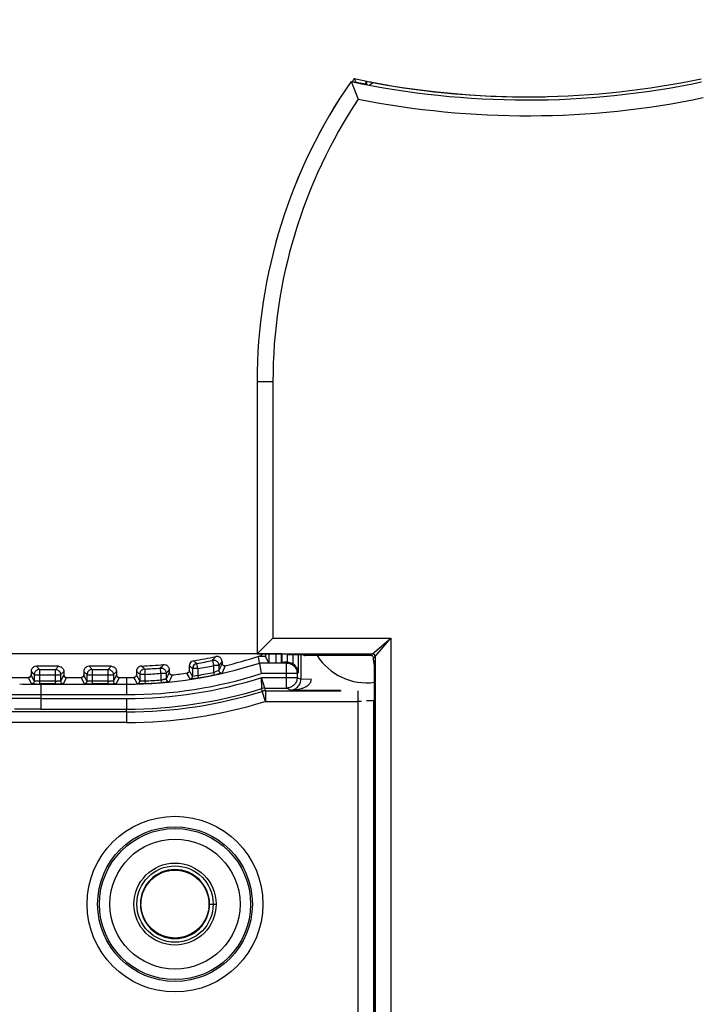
# Model space of a CAD drawing. Header units: inches. Extents: x 0 to 22, y 0 to 17.
# Tile 37 of 47: x 9 to 10.3, y 11.1 to 13. Entities that reach past the tile are written whole.
import ezdxf

# ---------------------------------------------------------------- set-up
doc = ezdxf.new("R2010")
doc.units = ezdxf.units.IN
doc.header["$LTSCALE"] = 1.21
doc.header["$MEASUREMENT"] = 0
doc.layers.get('0').update_dxf_attribs({"linetype": 'CONTINUOUS'})
doc.layers.add('DIMENSIONS', color=7, linetype='CONTINUOUS')
doc.styles.get("Standard").update_dxf_attribs({"font": 'txt', "width": 0.8})
doc.dimstyles.new('DIMSTYLE_3', dxfattribs={"dimtxt": 0.125, "dimasz": 0.18, "dimexe": 0.125, "dimexo": 0.0625, "dimgap": 0.0625, "dimtad": 0, "dimtih": 1, "dimtoh": 1, "dimzin": 4, "dimdsep": 46, "dimtxsty": 'STANDARD', "dimblk": '_FILLED', "dimblk1": '_FILLED', "dimblk2": '_FILLED', "dimcen": 0.09, "dimadec": 0, "dimazin": 0, "dimtp": 0.001, "dimtm": 0.001, "dimtfac": 1, "dimtofl": 0, "dimtmove": 0, "dimatfit": 3, "dimldrblk": '_FILLED', "dimfxl": 1, "dimtolj": 1, "dimtzin": 4, "dimarcsym": 0})

# ---------------------------------------------------------------- blocks, each defined once
blk = doc.blocks.new('_FILLED')
at = {"color": 0, "linetype": 'BYBLOCK'}
blk.add_solid([(0, 0), (-1, 0.174), (-1, -0.174)], dxfattribs=at)
blk = doc.blocks.new('*D15')
at = {"layer": 'DIMENSIONS', "color": 2, "linetype": 'CONTINUOUS'}
for p, q in [((8.3939, 9.8258), (8.3939, 13.7543)), ((13.9306, 12.0333), (13.9306, 13.7543)), ((8.3939, 13.6293), (10.3872, 13.6293)), ((13.9306, 13.6293), (11.9372, 13.6293))]:
    blk.add_line(p, q, dxfattribs=at)
at = {"layer": 'DIMENSIONS', "color": 2, "linetype": 'CONTINUOUS', "xscale": 0.18, "yscale": 0.18, "zscale": 0.18, "rotation": 180}
blk.add_blockref('_FILLED', (8.3939, 13.6293), dxfattribs=at)
at = {"layer": 'DIMENSIONS', "color": 2, "linetype": 'CONTINUOUS', "xscale": 0.18, "yscale": 0.18, "zscale": 0.18}
blk.add_blockref('_FILLED', (13.9306, 13.6293), dxfattribs=at)
at = {"layer": 'DIMENSIONS', "color": 2, "linetype": 'CONTINUOUS', "insert": (11.1622, 13.6918), "char_height": 0.125, "width": 1.425, "attachment_point": 2, "line_spacing_factor": 0.9}
blk.add_mtext('(5.54{\\Ftxt.shx;\\W1.000000;\\H0.125000; }[140.6])', dxfattribs=at)
blk = doc.blocks.new('*D19')
at = {"layer": 'DIMENSIONS', "color": 2, "linetype": 'CONTINUOUS'}
for p, q in [((9.5372, 11.7878), (7.5189, 11.7878)), ((7.6439, 11.7878), (7.6439, 9.8883)), ((7.6439, 7.7389), (7.6439, 9.6383)), ((9.5372, 7.7389), (7.5189, 7.7389))]:
    blk.add_line(p, q, dxfattribs=at)
at = {"layer": 'DIMENSIONS', "color": 2, "linetype": 'CONTINUOUS', "xscale": 0.18, "yscale": 0.18, "zscale": 0.18}
for p, rotation in [((7.6439, 11.7878), 90), ((7.6439, 7.7389), 270)]:
    blk.add_blockref('_FILLED', p, dxfattribs=dict(at, rotation=rotation))
at = {"layer": 'DIMENSIONS', "color": 2, "linetype": 'CONTINUOUS', "insert": (7.6439, 9.8258), "char_height": 0.125, "width": 1.225, "attachment_point": 2, "line_spacing_factor": 0.9}
blk.add_mtext('4.05{\\Ftxt.shx;\\W1.000000;\\H0.125000; }[102.8]', dxfattribs=at)

msp = doc.modelspace()

# ---------------------------------------------------------------- linework, layer by layer
at = {"color": 7, "linetype": 'CONTINUOUS'}
for p, q in [((9.6683, 12.8741), (9.6683, 12.874)), ((9.6683, 12.874), (9.6819, 12.8405)), ((9.6754, 12.8769), (9.6744, 12.8793)), ((9.6754, 12.8768), (9.6754, 12.8769)), ((9.6856, 12.871), (9.6956, 12.8692)), ((9.6956, 12.8692), (9.6966, 12.8711)), ((9.6966, 12.8711), (9.6984, 12.8745)), ((9.6984, 12.868), (9.6984, 12.8745)), ((9.6984, 12.8745), (9.7035, 12.8733)), ((9.7094, 12.8712), (9.7045, 12.8672)), ((9.7084, 12.8705), (9.7084, 12.8724)), ((9.71, 12.8717), (9.7094, 12.8712)), ((9.7045, 12.8672), (9.7042, 12.8669)), ((9.4903, 12.3043), (9.4903, 11.7878)), ((9.5203, 12.3043), (9.4903, 12.3043)), ((9.5203, 12.3043), (9.5203, 11.8178)), ((9.4903, 11.7878), (9.5203, 11.8178)), ((9.5203, 11.8178), (9.744, 11.8178)), ((9.709, 11.7878), (9.744, 11.8178)), ((9.714, 11.7828), (9.744, 11.8178)), ((9.744, 11.8178), (9.744, 7.7089)), ((9.4903, 11.7878), (9.709, 11.7878)), ((9.499, 11.7855), (9.499, 11.7876)), ((9.5064, 11.7876), (9.5064, 11.7833)), ((9.5126, 11.7876), (9.5126, 11.771)), ((9.5267, 11.771), (9.5267, 11.7876)), ((9.5367, 11.7712), (9.5367, 11.7876)), ((9.5374, 11.7876), (9.5374, 11.7719)), ((9.5474, 11.7876), (9.5474, 11.7721)), ((9.5574, 11.7866), (9.5796, 11.7866)), ((9.5578, 11.7866), (9.5578, 11.7693)), ((9.5678, 11.7866), (9.5678, 11.7522)), ((9.5778, 11.7863), (9.5775, 11.7866)), ((9.5813, 11.7849), (9.5796, 11.7866)), ((9.7061, 11.7849), (9.709, 11.7878)), ((9.3777, 11.76), (9.376, 11.7698)), ((9.4058, 11.7755), (9.4078, 11.7658)), ((9.4198, 11.7682), (9.4178, 11.7658)), ((9.4238, 11.7702), (9.4219, 11.7657)), ((9.4238, 11.7732), (9.4238, 11.7702)), ((9.4246, 11.7676), (9.4238, 11.7702)), ((9.4916, 11.783), (9.4926, 11.7833)), ((9.4946, 11.7706), (9.4926, 11.7833)), ((9.5064, 11.7833), (9.4926, 11.7833)), ((9.5463, 11.7706), (9.4946, 11.7706)), ((9.4946, 11.7706), (9.4977, 11.7506)), ((9.5126, 11.771), (9.5064, 11.7833)), ((9.5126, 11.771), (9.5267, 11.771)), ((9.5374, 11.7719), (9.5367, 11.7712)), ((9.5424, 11.772), (9.5374, 11.7719)), ((9.5463, 11.7706), (9.5477, 11.772)), ((9.5463, 11.7232), (9.5463, 11.7706)), ((9.5463, 11.7706), (9.55, 11.7703)), ((9.5731, 11.7864), (9.5731, 11.7397)), ((9.5777, 11.7864), (9.5778, 11.7863)), ((9.5777, 11.7864), (9.5791, 11.7854)), ((9.5778, 11.7863), (9.5789, 11.7855)), ((9.5791, 11.7854), (9.5813, 11.7849)), ((9.5813, 11.7849), (9.5813, 11.7849)), ((9.7061, 11.7849), (9.5813, 11.7849)), ((9.7111, 11.7799), (9.714, 11.7828)), ((9.7111, 11.7752), (9.7111, 11.7799)), ((9.7111, 11.7752), (9.7125, 11.7738)), ((9.7125, 11.7738), (9.7125, 7.7529)), ((9.7125, 11.7738), (9.7125, 11.7732)), ((9.714, 11.7828), (9.714, 7.7439)), ((9.0617, 11.7544), (9.0617, 11.7482)), ((9.0617, 11.7544), (9.0666, 11.7495)), ((9.0717, 11.7644), (9.0777, 11.7584)), ((9.1138, 11.7644), (9.0717, 11.7644)), ((9.0777, 11.7584), (9.0777, 11.7309)), ((9.0777, 11.7584), (9.1078, 11.7584)), ((9.1078, 11.7584), (9.1138, 11.7644)), ((9.1078, 11.7309), (9.1078, 11.7584)), ((9.1188, 11.7494), (9.1238, 11.7544)), ((9.1238, 11.7544), (9.1238, 11.7482)), ((9.1617, 11.7544), (9.1617, 11.7482)), ((9.1617, 11.7544), (9.1666, 11.7495)), ((9.1717, 11.7644), (9.1777, 11.7584)), ((9.2138, 11.7644), (9.1717, 11.7644)), ((9.1777, 11.7584), (9.1777, 11.7309)), ((9.1777, 11.7584), (9.2078, 11.7584)), ((9.2078, 11.7584), (9.2138, 11.7644)), ((9.2078, 11.7309), (9.2078, 11.7584)), ((9.2188, 11.7494), (9.2238, 11.7544)), ((9.2238, 11.7544), (9.2238, 11.7482)), ((9.2617, 11.755), (9.2617, 11.7483)), ((9.2657, 11.7511), (9.2668, 11.7501)), ((9.2677, 11.7492), (9.2677, 11.7364)), ((9.2677, 11.7492), (9.2777, 11.7492)), ((9.2772, 11.7592), (9.2777, 11.7492)), ((9.2777, 11.7492), (9.2777, 11.7367)), ((9.3078, 11.7511), (9.307, 11.7611)), ((9.3078, 11.7511), (9.3078, 11.7385)), ((9.3078, 11.7511), (9.3178, 11.7511)), ((9.3178, 11.7511), (9.3178, 11.7401)), ((9.3238, 11.7528), (9.3212, 11.7471)), ((9.3218, 11.7555), (9.3238, 11.7576)), ((9.3238, 11.7576), (9.3238, 11.7528)), ((9.3245, 11.7503), (9.3238, 11.7528)), ((9.3574, 11.7514), (9.3582, 11.7516)), ((9.3579, 11.7504), (9.3574, 11.7514)), ((9.3614, 11.7439), (9.3579, 11.7504)), ((9.3607, 11.7534), (9.3595, 11.7522)), ((9.3617, 11.7564), (9.3613, 11.7545)), ((9.3617, 11.765), (9.3617, 11.7564)), ((9.3637, 11.7633), (9.3617, 11.765)), ((9.3629, 11.7541), (9.3617, 11.7564)), ((9.3633, 11.7533), (9.3629, 11.7541)), ((9.3637, 11.7526), (9.3633, 11.7533)), ((9.3657, 11.7616), (9.3637, 11.7633)), ((9.3637, 11.7525), (9.3637, 11.7526)), ((9.3657, 11.7489), (9.3637, 11.7525)), ((9.3677, 11.76), (9.3657, 11.7616)), ((9.3677, 11.76), (9.3677, 11.7451)), ((9.3777, 11.76), (9.3677, 11.76)), ((9.3777, 11.76), (9.3777, 11.7472)), ((9.4078, 11.7658), (9.4078, 11.753)), ((9.4178, 11.7658), (9.4078, 11.7658)), ((9.4078, 11.753), (9.4089, 11.7481)), ((9.4178, 11.7565), (9.4106, 11.7538)), ((9.4237, 11.7515), (9.413, 11.7489)), ((9.4178, 11.7658), (9.4178, 11.7565)), ((9.4194, 11.76), (9.4178, 11.7565)), ((9.4199, 11.7611), (9.4194, 11.76)), ((9.4208, 11.7633), (9.4199, 11.7611)), ((9.4219, 11.7657), (9.4208, 11.7633)), ((9.424, 11.7516), (9.4237, 11.7515)), ((9.4248, 11.7534), (9.424, 11.7516)), ((9.426, 11.7562), (9.4248, 11.7534)), ((9.428, 11.7608), (9.426, 11.7562)), ((9.43, 11.7654), (9.428, 11.7608)), ((9.4296, 11.7653), (9.43, 11.7654)), ((9.5663, 11.7506), (9.4977, 11.7506)), ((9.5678, 11.7522), (9.5663, 11.7506)), ((9.5663, 11.751), (9.5663, 11.7506)), ((9.5663, 11.7506), (9.5663, 11.7432)), ((9.0025, 11.7433), (9.0574, 11.7433)), ((9.0567, 11.7432), (9.0575, 11.7433)), ((9.0627, 11.7312), (9.0567, 11.7432)), ((9.0575, 11.7433), (9.0574, 11.7432)), ((9.0608, 11.7453), (9.0596, 11.7441)), ((9.0615, 11.747), (9.0608, 11.7453)), ((9.0617, 11.7482), (9.0615, 11.747)), ((9.0617, 11.7482), (9.0617, 11.7482)), ((9.0677, 11.7362), (9.0617, 11.7482)), ((9.0633, 11.7311), (9.0627, 11.7312)), ((9.0679, 11.731), (9.0633, 11.7311)), ((9.0677, 11.7484), (9.0677, 11.7362)), ((9.0677, 11.7484), (9.1178, 11.7484)), ((9.0681, 11.7361), (9.0677, 11.7362)), ((9.0777, 11.7359), (9.0681, 11.7361)), ((9.0751, 11.7306), (9.08, 11.7306)), ((9.1078, 11.7359), (9.0777, 11.7359)), ((9.1078, 11.7309), (9.0777, 11.7309)), ((9.08, 11.7306), (9.08, 11.6832)), ((9.08, 11.7306), (9.1078, 11.7306)), ((9.1078, 11.7306), (9.1176, 11.7306)), ((9.1178, 11.7362), (9.1106, 11.7359)), ((9.1228, 11.7312), (9.1176, 11.731)), ((9.1176, 11.7306), (9.1679, 11.7306)), ((9.1178, 11.7484), (9.1178, 11.7362)), ((9.1238, 11.7482), (9.1178, 11.7362)), ((9.1288, 11.7432), (9.1228, 11.7312)), ((9.1238, 11.7482), (9.1238, 11.7482)), ((9.1245, 11.7457), (9.1238, 11.7482)), ((9.1281, 11.7433), (9.1574, 11.7433)), ((9.1281, 11.7432), (9.1281, 11.7432)), ((9.1284, 11.7432), (9.1288, 11.7432)), ((9.1567, 11.7432), (9.1575, 11.7433)), ((9.1627, 11.7312), (9.1567, 11.7432)), ((9.1575, 11.7433), (9.1574, 11.7432)), ((9.1608, 11.7453), (9.1596, 11.7441)), ((9.1615, 11.747), (9.1608, 11.7453)), ((9.1617, 11.7482), (9.1615, 11.747)), ((9.1617, 11.7482), (9.1617, 11.7482)), ((9.1677, 11.7362), (9.1617, 11.7482)), ((9.1633, 11.7311), (9.1627, 11.7312)), ((9.1679, 11.731), (9.1633, 11.7311)), ((9.1677, 11.7484), (9.1677, 11.7362)), ((9.1677, 11.7484), (9.2178, 11.7484)), ((9.1681, 11.7361), (9.1677, 11.7362)), ((9.1679, 11.7306), (9.1777, 11.7306)), ((9.1777, 11.7359), (9.1681, 11.7361)), ((9.2078, 11.7359), (9.1777, 11.7359)), ((9.2078, 11.7309), (9.1777, 11.7309)), ((9.1777, 11.7306), (9.2078, 11.7306)), ((9.2078, 11.7306), (9.2176, 11.7306)), ((9.2178, 11.7362), (9.2106, 11.7359)), ((9.2228, 11.7312), (9.2176, 11.731)), ((9.2176, 11.7306), (9.2428, 11.7306)), ((9.2178, 11.7484), (9.2178, 11.7362)), ((9.2238, 11.7482), (9.2178, 11.7362)), ((9.2288, 11.7432), (9.2228, 11.7312)), ((9.2238, 11.7482), (9.2238, 11.7482)), ((9.2245, 11.7457), (9.2238, 11.7482)), ((9.2281, 11.7433), (9.2428, 11.7433)), ((9.2281, 11.7432), (9.2281, 11.7432)), ((9.2284, 11.7432), (9.2288, 11.7432)), ((9.2428, 11.7433), (9.2428, 11.7306)), ((9.2428, 11.7306), (9.2428, 11.7106)), ((9.2568, 11.7433), (9.2576, 11.7434)), ((9.2574, 11.742), (9.2568, 11.7433)), ((9.2588, 11.7393), (9.2574, 11.7419)), ((9.2577, 11.7434), (9.2575, 11.7434)), ((9.2608, 11.7354), (9.2588, 11.7393)), ((9.2628, 11.7314), (9.2608, 11.7354)), ((9.2617, 11.7483), (9.2617, 11.7483)), ((9.2628, 11.746), (9.2617, 11.7483)), ((9.2633, 11.745), (9.2628, 11.746)), ((9.2634, 11.7313), (9.2628, 11.7314)), ((9.2677, 11.7364), (9.2634, 11.7449)), ((9.2779, 11.7317), (9.2634, 11.7313)), ((9.2777, 11.7367), (9.2779, 11.7317)), ((9.3078, 11.7385), (9.3082, 11.7335)), ((9.323, 11.7351), (9.3124, 11.7339)), ((9.3196, 11.7439), (9.3178, 11.7401)), ((9.3199, 11.7444), (9.3196, 11.7439)), ((9.3212, 11.7471), (9.3199, 11.7444)), ((9.3233, 11.7352), (9.323, 11.7351)), ((9.3243, 11.7371), (9.3233, 11.7352)), ((9.3254, 11.7394), (9.3243, 11.7371)), ((9.3274, 11.7436), (9.3254, 11.7394)), ((9.3294, 11.7479), (9.3274, 11.7436)), ((9.3289, 11.7479), (9.3294, 11.7479)), ((9.3634, 11.7402), (9.3614, 11.7439)), ((9.3635, 11.7402), (9.3634, 11.7402)), ((9.364, 11.7402), (9.3635, 11.7402)), ((9.3707, 11.7411), (9.364, 11.7402)), ((9.3677, 11.7451), (9.3657, 11.7489)), ((9.3681, 11.7451), (9.3677, 11.7451)), ((9.3777, 11.7472), (9.3681, 11.7451)), ((9.3777, 11.7472), (9.3785, 11.7423)), ((9.3785, 11.7423), (9.3778, 11.7422)), ((9.4989, 11.7432), (9.5663, 11.7432)), ((9.4991, 11.7223), (9.4989, 11.7432)), ((9.5051, 11.7232), (9.4989, 11.7432)), ((9.5663, 11.7432), (9.5731, 11.7397)), ((9.5931, 11.7394), (9.5731, 11.7397)), ((9.4999, 11.717), (9.4991, 11.7223)), ((9.5059, 11.6979), (9.4999, 11.717)), ((9.5051, 11.7232), (9.5463, 11.7232)), ((9.5054, 11.7214), (9.5051, 11.7232)), ((9.5059, 11.7179), (9.5054, 11.7214)), ((9.5058, 11.7179), (9.6496, 11.7179)), ((9.5059, 11.7179), (9.5059, 11.6979)), ((9.5538, 11.7194), (9.5463, 11.7232)), ((9.5538, 11.7194), (9.6481, 11.7194)), ((9.6816, 7.8088), (9.6816, 11.7179)), ((9.0257, 11.7109), (9.08, 11.7106)), ((9.08, 11.7106), (9.2428, 11.7106)), ((9.08, 11.7032), (9.2428, 11.7032)), ((9.2428, 11.7032), (9.2428, 11.6832)), ((9.5056, 11.6979), (9.6816, 11.6979)), ((9.7116, 7.8278), (9.7116, 11.6989)), ((9.2428, 11.6779), (9.0153, 11.6779)), ((9.0403, 11.683), (9.0302, 11.6829)), ((9.08, 11.6832), (9.2428, 11.6832)), ((9.2428, 11.6779), (9.2428, 11.6832)), ((9.2428, 11.6779), (9.2428, 11.6579)), ((9.2428, 11.6579), (9.0153, 11.6579)), ((9.3129, 11.3743), (9.323, 11.377)), ((9.314, 11.3747), (9.3204, 11.3762)), ((9.3178, 11.3757), (9.3191, 11.3761)), ((9.3204, 11.3762), (9.3224, 11.3766)), ((9.3229, 11.3768), (9.3268, 11.3775)), ((9.3268, 11.3775), (9.3308, 11.3777)), ((9.2804, 11.3487), (9.2868, 11.357)), ((9.2836, 11.3529), (9.2887, 11.3589)), ((9.2868, 11.357), (9.2945, 11.3641)), ((9.2874, 11.3574), (9.2928, 11.3626)), ((9.2876, 11.3575), (9.292, 11.362)), ((9.2882, 11.3582), (9.2906, 11.3607)), ((9.2882, 11.3584), (9.2897, 11.3597)), ((9.2887, 11.3589), (9.2951, 11.3644)), ((9.2906, 11.3607), (9.296, 11.365)), ((9.2908, 11.3608), (9.2921, 11.3619)), ((9.292, 11.362), (9.2928, 11.3626)), ((9.2939, 11.3635), (9.2955, 11.3649)), ((9.2939, 11.3635), (9.2952, 11.3644)), ((9.294, 11.3637), (9.2951, 11.3644)), ((9.2955, 11.3649), (9.2976, 11.3662)), ((9.2976, 11.3662), (9.2999, 11.3679)), ((9.2982, 11.3668), (9.2988, 11.3672)), ((9.2988, 11.3672), (9.3016, 11.3688)), ((9.2988, 11.3671), (9.2999, 11.3678)), ((9.2988, 11.367), (9.2989, 11.367)), ((9.2999, 11.3679), (9.308, 11.3722)), ((9.3032, 11.3698), (9.3115, 11.3738)), ((9.305, 11.3706), (9.3079, 11.3723)), ((9.3079, 11.3723), (9.3159, 11.3751)), ((9.308, 11.3722), (9.3092, 11.3726)), ((9.3115, 11.3738), (9.3141, 11.3745)), ((9.3116, 11.3736), (9.314, 11.3747)), ((9.272, 11.3296), (9.2754, 11.3395)), ((9.2732, 11.3333), (9.2765, 11.3419)), ((9.2739, 11.3351), (9.2749, 11.3383)), ((9.2744, 11.3371), (9.2756, 11.3394)), ((9.2745, 11.337), (9.2751, 11.3382)), ((9.2749, 11.3383), (9.2788, 11.3458)), ((9.2754, 11.3395), (9.2804, 11.3487)), ((9.2763, 11.3412), (9.2779, 11.3441)), ((9.2764, 11.3413), (9.2777, 11.3442)), ((9.2765, 11.3419), (9.2815, 11.3502)), ((9.2777, 11.3442), (9.2813, 11.3497)), ((9.2801, 11.3481), (9.2809, 11.3492)), ((9.2806, 11.3486), (9.2813, 11.3497)), ((9.2824, 11.3513), (9.2851, 11.355)), ((9.2831, 11.3524), (9.2835, 11.353)), ((9.2835, 11.353), (9.2866, 11.3564)), ((9.2851, 11.355), (9.2865, 11.3564)), ((9.2699, 11.314), (9.2709, 11.3244)), ((9.2699, 11.3113), (9.2704, 11.3218)), ((9.2701, 11.3181), (9.2709, 11.3238)), ((9.2702, 11.3193), (9.272, 11.3296)), ((9.2704, 11.3218), (9.2725, 11.3314)), ((9.2709, 11.3244), (9.2728, 11.3321)), ((9.2717, 11.3275), (9.2727, 11.3321)), ((9.2721, 11.3295), (9.2744, 11.3371)), ((9.3985, 11.323), (9.3992, 11.3129)), ((9.3987, 11.3219), (9.3992, 11.3114)), ((9.3988, 11.3206), (9.3991, 11.3117)), ((9.2701, 11.3088), (9.2702, 11.3193)), ((9.398, 11.301), (9.3952, 11.2909)), ((9.3985, 11.3035), (9.3961, 11.2933)), ((9.3978, 11.3011), (9.3968, 11.2959)), ((9.3986, 11.3049), (9.3983, 11.3036)), ((9.3992, 11.3114), (9.3984, 11.3043)), ((9.3992, 11.3133), (9.3985, 11.3035)), ((9.3991, 11.3088), (9.3985, 11.305)), ((9.3989, 11.3193), (9.3991, 11.3088)), ((9.3992, 11.3133), (9.4123, 11.3133)), ((9.392, 11.2837), (9.3865, 11.2748)), ((9.3914, 11.2825), (9.3878, 11.277)), ((9.3912, 11.2826), (9.388, 11.2769)), ((9.3942, 11.2884), (9.3912, 11.2826)), ((9.3933, 11.2868), (9.3914, 11.2825)), ((9.3961, 11.2933), (9.392, 11.2837)), ((9.3952, 11.2909), (9.3925, 11.285)), ((9.3968, 11.2959), (9.3936, 11.2873)), ((9.3957, 11.2928), (9.3942, 11.2884)), ((9.3786, 11.266), (9.3729, 11.2615)), ((9.3756, 11.2634), (9.3729, 11.2615)), ((9.3776, 11.2651), (9.374, 11.2623)), ((9.3823, 11.2697), (9.3746, 11.2625)), ((9.3832, 11.2707), (9.3756, 11.2634)), ((9.3789, 11.2666), (9.3761, 11.264)), ((9.3804, 11.2678), (9.377, 11.2648)), ((9.379, 11.2665), (9.3776, 11.2651)), ((9.3808, 11.2684), (9.3786, 11.266)), ((9.3865, 11.2748), (9.3796, 11.2669)), ((9.3868, 11.2753), (9.3804, 11.2678)), ((9.3849, 11.2727), (9.3818, 11.2694)), ((9.3851, 11.2733), (9.3823, 11.2697)), ((9.3851, 11.2732), (9.3832, 11.2707)), ((9.388, 11.2769), (9.3835, 11.2713)), ((9.3908, 11.2814), (9.3849, 11.2727)), ((9.3894, 11.2791), (9.3882, 11.2775)), ((9.3909, 11.2819), (9.3894, 11.2791)), ((9.3911, 11.282), (9.3908, 11.2814)), ((9.3291, 11.2491), (9.3276, 11.2492)), ((9.3313, 11.2489), (9.3278, 11.249)), ((9.3322, 11.2489), (9.3292, 11.2489)), ((9.3384, 11.2489), (9.3304, 11.2488)), ((9.3423, 11.2491), (9.3318, 11.2487)), ((9.3358, 11.2487), (9.3337, 11.2488)), ((9.3436, 11.2493), (9.3344, 11.2488)), ((9.3404, 11.2492), (9.3358, 11.2487)), ((9.3487, 11.2502), (9.3422, 11.2493)), ((9.3435, 11.2495), (9.3422, 11.2493)), ((9.3526, 11.2512), (9.3423, 11.2491)), ((9.3448, 11.2497), (9.3435, 11.2495)), ((9.35, 11.2508), (9.3436, 11.2493)), ((9.3519, 11.2512), (9.3469, 11.25)), ((9.3487, 11.2504), (9.3475, 11.2501)), ((9.3487, 11.2504), (9.3487, 11.2504)), ((9.3624, 11.255), (9.3526, 11.2512)), ((9.3575, 11.2531), (9.355, 11.2522)), ((9.357, 11.2528), (9.3558, 11.2523)), ((9.3575, 11.2531), (9.3563, 11.2526)), ((9.357, 11.2528), (9.3563, 11.2526)), ((9.367, 11.2574), (9.3576, 11.2529)), ((9.3617, 11.2549), (9.3582, 11.2534)), ((9.3599, 11.254), (9.3587, 11.2535)), ((9.3635, 11.2555), (9.3599, 11.2541)), ((9.3692, 11.2588), (9.3606, 11.2542)), ((9.3646, 11.2563), (9.3617, 11.2549)), ((9.3646, 11.2563), (9.3618, 11.2547)), ((9.3687, 11.2586), (9.3635, 11.2555)), ((9.3736, 11.2618), (9.3665, 11.2572)), ((9.3681, 11.2581), (9.3665, 11.2572)), ((9.3697, 11.2593), (9.367, 11.2574)), ((9.3702, 11.2596), (9.3681, 11.2581)), ((9.3708, 11.2599), (9.3692, 11.2588)), ((9.3718, 11.2607), (9.3708, 11.26)), ((9.3746, 11.2625), (9.3735, 11.2618)), ((9.3751, 11.2631), (9.3736, 11.2618))]:
    msp.add_line(p, q, dxfattribs=at)
for points in [[(9.3285, 11.7479), (9.3275, 11.748), (9.326, 11.7487), (9.3245, 11.7503)], [(9.3595, 11.7522), (9.3584, 11.7517), (9.3581, 11.7516)], [(9.3617, 11.7564), (9.3615, 11.7552), (9.3607, 11.7534)], [(9.4291, 11.7653), (9.428, 11.7653), (9.4263, 11.7659), (9.4246, 11.7676)], [(9.4292, 11.7653), (9.4293, 11.7653), (9.4291, 11.7653)], [(9.0596, 11.7441), (9.0583, 11.7435), (9.0575, 11.7433)], [(9.1281, 11.7432), (9.1273, 11.7434), (9.1259, 11.7441), (9.1245, 11.7457)], [(9.1596, 11.7441), (9.1583, 11.7435), (9.1575, 11.7433)], [(9.2281, 11.7432), (9.2273, 11.7434), (9.2259, 11.7441), (9.2245, 11.7457)], [(9.2599, 11.7444), (9.2586, 11.7437), (9.2577, 11.7434)], [(9.2617, 11.7483), (9.2616, 11.7473), (9.2609, 11.7456), (9.2599, 11.7444)], [(9.3285, 11.7479), (9.3287, 11.7479), (9.3285, 11.7479)], [(9.3147, 11.3748), (9.3154, 11.3751), (9.3256, 11.3774)], [(9.3171, 11.3756), (9.3177, 11.3758), (9.3224, 11.3766)], [(9.3191, 11.3761), (9.3294, 11.3778), (9.3399, 11.3778), (9.3502, 11.3761), (9.3602, 11.3727), (9.3695, 11.3678), (9.3778, 11.3614), (9.385, 11.3538), (9.3909, 11.3451), (9.3953, 11.3355), (9.3981, 11.3254), (9.3992, 11.315)], [(9.323, 11.377), (9.3335, 11.378), (9.3439, 11.3773), (9.3542, 11.375), (9.3638, 11.371), (9.3727, 11.3655), (9.3806, 11.3587), (9.3873, 11.3507), (9.3926, 11.3418), (9.3965, 11.3321), (9.3987, 11.3219)], [(9.3242, 11.377), (9.332, 11.378), (9.3425, 11.3775), (9.3528, 11.3754), (9.3626, 11.3716), (9.3717, 11.3663), (9.3798, 11.3596), (9.3866, 11.3517), (9.3921, 11.3428), (9.3961, 11.3331), (9.3985, 11.323)], [(9.3256, 11.3774), (9.336, 11.378), (9.3464, 11.3769), (9.3564, 11.3742), (9.3659, 11.3699), (9.3746, 11.3641), (9.3822, 11.357), (9.3887, 11.3488), (9.3937, 11.3396), (9.3971, 11.3297), (9.3989, 11.3193)], [(9.3274, 11.3776), (9.328, 11.3777), (9.3384, 11.3779), (9.3487, 11.3764), (9.3587, 11.3733), (9.368, 11.3687), (9.3765, 11.3625), (9.3839, 11.3551), (9.39, 11.3466), (9.3947, 11.3371), (9.3977, 11.3271), (9.3991, 11.3167), (9.399, 11.3133)], [(9.3308, 11.3777), (9.3347, 11.378), (9.3451, 11.3771), (9.3553, 11.3746), (9.3649, 11.3704), (9.3737, 11.3648), (9.3815, 11.3578), (9.388, 11.3497), (9.3932, 11.3406), (9.3968, 11.3308), (9.3988, 11.3206)], [(9.2852, 11.3548), (9.2896, 11.3598), (9.2901, 11.3602)], [(9.2945, 11.3641), (9.3033, 11.3699), (9.3129, 11.3743)], [(9.2994, 11.3674), (9.3056, 11.3712), (9.3099, 11.3729)], [(9.3021, 11.3691), (9.3067, 11.3717), (9.3073, 11.3719)], [(9.2729, 11.3326), (9.273, 11.3332), (9.2771, 11.3429), (9.2775, 11.3436)], [(9.2779, 11.3442), (9.279, 11.3464), (9.2798, 11.3475)], [(9.2788, 11.3457), (9.2811, 11.3497), (9.2815, 11.3502)], [(9.2855, 11.3554), (9.2859, 11.356), (9.2864, 11.3564)], [(9.2703, 11.3199), (9.2703, 11.3205), (9.2723, 11.3307), (9.2725, 11.3314)], [(9.2708, 11.3232), (9.2714, 11.327), (9.2717, 11.3283)], [(9.3278, 11.249), (9.3176, 11.2509), (9.3078, 11.2545), (9.2986, 11.2596), (9.2905, 11.266), (9.2834, 11.2737), (9.2777, 11.2825), (9.2735, 11.292), (9.2709, 11.3021), (9.2699, 11.3125), (9.2701, 11.3159)], [(9.3263, 11.2492), (9.3165, 11.2512), (9.3067, 11.255), (9.2977, 11.2602), (9.2896, 11.2668), (9.2827, 11.2747), (9.2771, 11.2836), (9.2731, 11.2933), (9.2706, 11.3035), (9.2699, 11.314)], [(9.3292, 11.2489), (9.3188, 11.2506), (9.3089, 11.254), (9.2997, 11.2589), (9.2914, 11.2652), (9.2842, 11.2727), (9.2783, 11.2814), (9.2739, 11.2908), (9.2711, 11.3009), (9.2699, 11.3113)], [(9.3304, 11.2488), (9.32, 11.2503), (9.31, 11.2535), (9.3007, 11.2583), (9.2922, 11.2644), (9.2849, 11.2719), (9.2789, 11.2804), (9.2743, 11.2898), (9.2713, 11.2997), (9.27, 11.3101), (9.2701, 11.3147)], [(9.3299, 11.249), (9.3227, 11.2498), (9.3125, 11.2525), (9.303, 11.2569), (9.2943, 11.2628), (9.2866, 11.27), (9.2802, 11.2783), (9.2753, 11.2875), (9.2719, 11.2974), (9.2701, 11.3077), (9.2701, 11.3181)], [(9.3318, 11.2487), (9.3213, 11.25), (9.3113, 11.253), (9.3018, 11.2576), (9.2933, 11.2636), (9.2858, 11.2709), (9.2796, 11.2793), (9.2748, 11.2886), (9.2716, 11.2985), (9.2701, 11.3088)], [(9.3979, 11.301), (9.3975, 11.2984), (9.3967, 11.2959)], [(9.399, 11.3133), (9.399, 11.3075), (9.3984, 11.3043)], [(9.3992, 11.315), (9.3986, 11.3046), (9.3985, 11.3041)], [(9.3939, 11.2879), (9.3937, 11.2872), (9.3887, 11.278), (9.3883, 11.2775)], [(9.3962, 11.2939), (9.3925, 11.2847), (9.3922, 11.2842)], [(9.3979, 11.3004), (9.3978, 11.2997), (9.3947, 11.2897), (9.3945, 11.2891)], [(9.3796, 11.2669), (9.3715, 11.2602), (9.3624, 11.255)], [(9.389, 11.2786), (9.384, 11.2717), (9.3836, 11.2712)], [(9.3576, 11.2529), (9.3475, 11.25), (9.3372, 11.2487), (9.3365, 11.2488)], [(9.3493, 11.2504), (9.3396, 11.2489), (9.3377, 11.2489)], [(9.3457, 11.2497), (9.3451, 11.2495), (9.3404, 11.2492)], [(9.3635, 11.2557), (9.3563, 11.2524), (9.3558, 11.2523)], [(9.3653, 11.2565), (9.3648, 11.2562), (9.363, 11.2554)]]:
    msp.add_lwpolyline(points, dxfattribs=at)
for radius in [0.1667, 0.1467, 0.1433, 0.1233, 0.0778, 0.0724]:
    msp.add_circle((9.3346, 11.3133), radius, dxfattribs=at)
for centre, radius, start, end in [((10.4906, 12.3043), 1.0003, 145.2781, 180), ((10.4906, 12.3043), 1.0003, 145.287, 180), ((10.0024, 14.4449), 1.6059, 257.9939, 259.2986), ((10.0024, 14.4449), 1.6061, 257.9947, 281.8799), ((10.4926, 12.3043), 1, 144.9004, 145.2942), ((10.0044, 14.4449), 1.6, 258.0973, 258.9749), ((11.5161, 13.6045), 1.9793, 201.5727, 201.6983), ((10.0044, 14.4449), 1.6059, 258.2373, 258.5485), ((9.7721, 13.2139), 0.3474, 258.6025, 258.909), ((9.7863, 13.2862), 0.421, 258.9016, 259.341), ((10.0044, 14.4449), 1.6002, 259.3415, 271.1516), ((10.0024, 14.4449), 1.6002, 259.4695, 281.902), ((10.4906, 12.3043), 0.9703, 146.4532, 180), ((10.0024, 14.4449), 1.6361, 258.7034, 281.7701), ((9.709, 11.7828), 0.005, 0.0374, 89.9626), ((9.2428, 12.5433), 0.8127, 270, 288.0508), ((9.3717, 11.765), 0.01, 99.4205, 179.9839), ((9.3777, 11.76), 0.01, 99.7875, 179.9841), ((9.2428, 12.5433), 0.7789, 279.4044, 282.5253), ((10.935, 13.597), 2.4019, 229.3423, 229.5289), ((9.2428, 12.5433), 0.7849, 279.7716, 281.9864), ((7.8424, 13.0259), 2.0019, 321.348, 321.6197), ((7.841, 13.043), 2.0292, 321.0822, 321.2626), ((9.2427, 12.5434), 0.8001, 283.4763, 288.1262), ((9.2428, 12.5433), 0.8, 288.1949, 288.6798), ((9.5476, 11.214), 0.558, 89.9959, 90.5338), ((9.5461, 11.75), 0.0206, 69.8308, 79.1905), ((9.6976, 11.8433), 0.1102, 212.0518, 277.7762), ((9.7061, 11.7799), 0.00498, 29.9516, 60.0485), ((9.7402, 11.7748), 0.0291, 179.1491, 187.3745), ((9.74, 11.7748), 0.0289, 187.3753, 195.1006), ((9.2428, 12.5433), 0.8327, 270, 287.831), ((10.8455, 13.3979), 2.2821, 226.0501, 226.1896), ((9.2428, 12.5433), 0.7789, 272.1, 275.1701), ((10.8357, 13.3672), 2.2393, 225.685, 225.8967), ((9.2428, 12.5433), 0.7849, 272.5173, 274.6966), ((9.2428, 12.5433), 0.7949, 272.5173, 274.6966), ((7.7431, 13.1836), 2.1141, 317.7098, 317.9489), ((7.734, 13.2101), 2.1534, 317.3482, 317.5055), ((9.243, 12.5417), 0.7983, 276.153, 278.2929), ((9.3567, 11.7564), 0.00498, 305.4323, 337.9595), ((9.2428, 12.5433), 0.7949, 279.7716, 281.9864), ((9.2428, 12.5433), 0.8074, 279.6185, 281.7977), ((9.3478, 11.9448), 0.201, 287.3943, 288.2108), ((9.0695, 13.3837), 1.6531, 268.9825, 269.6919), ((9.0567, 11.7481), 0.00498, 299.9323, 334.311), ((9.0793, 14.5869), 2.8563, 269.6261, 269.9158), ((9.0748, 12.2006), 0.4697, 269.1569, 269.3969), ((9.0766, 12.3783), 0.6474, 269.4034, 269.6471), ((9.0777, 12.5592), 0.8284, 269.6539, 270.0013), ((9.1079, 12.1026), 0.3667, 269.9955, 270.4215), ((9.1079, 12.5573), 0.8264, 269.9972, 270.281), ((9.1089, 12.3715), 0.6406, 270.2707, 270.5956), ((9.111, 12.1771), 0.4461, 270.5906, 270.8482), ((9.1288, 11.7481), 0.00498, 209.7298, 237.9214), ((9.1567, 11.7481), 0.00498, 299.9323, 334.311), ((9.1748, 12.2006), 0.4697, 269.1569, 269.3969), ((9.1776, 12.5094), 0.7785, 269.4343, 270.0067), ((9.2079, 12.1026), 0.3667, 269.9955, 270.4215), ((9.2079, 12.5573), 0.8264, 269.9972, 270.281), ((9.2089, 12.3715), 0.6406, 270.2707, 270.5956), ((9.211, 12.1771), 0.4461, 270.5906, 270.8482), ((9.2288, 11.7481), 0.00498, 209.7298, 237.9214), ((9.2428, 12.5431), 0.7997, 269.9993, 271.0557), ((9.2428, 12.5433), 0.8402, 270, 287.7509), ((9.2567, 11.7483), 0.00498, 300.6057, 333.3367), ((9.2627, 11.7364), 0.005, 271.4362, 359.9703), ((9.2428, 12.5433), 0.8074, 272.4782, 274.6235), ((9.2428, 12.5433), 0.8124, 272.4782, 274.6235), ((9.2856, 11.922), 0.1849, 276.9142, 277.7666), ((9.2748, 12.1475), 0.4153, 274.6219, 275.1925), ((9.3228, 11.7401), 0.005, 180.036, 275.6647), ((9.3627, 11.7451), 0.005, 278.5599, 359.9755), ((9.3113, 12.1382), 0.4015, 278.5053, 279.5294), ((9.2428, 12.5433), 0.8124, 279.6185, 281.7977), ((9.3222, 12.163), 0.4239, 281.7967, 282.3662), ((9.5524, 11.7397), 0.0208, 327.1146, 351.8077), ((9.5523, 11.7397), 0.0208, 351.7898, 355.1927), ((9.5524, 11.7397), 0.0208, 355.1968, 359.9869), ((9.2428, 12.5433), 0.8602, 270, 287.3397), ((9.2428, 12.5433), 0.8655, 270, 287.2873), ((9.5051, 11.7032), 0.02, 89.9978, 107.3393), ((9.5059, 11.6978), 0.02, 99.7335, 107.2823), ((9.5059, 11.6979), 0.02, 95.7626, 99.7287), ((9.5059, 11.6978), 0.02, 90.1512, 95.7607), ((9.5562, 11.7801), 0.0605, 282.0007, 286.603), ((9.0767, 3.0226), 8.6806, 89.9778, 90.33549), ((9.2428, 12.5433), 0.8855, 270, 287.2713), ((9.6816, 9.6627), 2.0352, 89.8134, 90.0001), ((9.6976, 11.8433), 0.144, 270, 275.9597), ((9.0775, 7.0171), 4.6661, 89.9697, 90.4579), ((9.3346, 11.3133), 0.0655, 0.2216, 0.0002), ((9.3342, 11.3133), 0.0658, 359.9951, 0.2316)]:
    msp.add_arc(centre, radius, start, end, dxfattribs=at)
at = {"color": 6, "linetype": 'CONTINUOUS'}
msp.add_arc((9.6976, 11.8433), 0.144, 275.9597, 276.1534, dxfattribs=at)
at = {"color": 7, "linetype": 'CONTINUOUS'}
for centre, start_param, end_param in [((9.5574, 11.7868), -3.124139, -1.570796), ((9.5267, 11.7712), -1.570796, -0.017453)]:
    msp.add_ellipse(centre, major_axis=(0.01, 0), ratio=0.017455, start_param=start_param, end_param=end_param, dxfattribs=at)
for points, knots in [([(9.3129, 11.7676), (9.3143, 11.7677), (9.3164, 11.7675), (9.319, 11.7663), (9.3206, 11.7651), (9.322, 11.7635), (9.3234, 11.7611), (9.3238, 11.759), (9.3238, 11.7576)], [0, 0, 0, 0, 0.249024, 0.374678, 0.5, 0.625322, 0.750976, 1, 1, 1, 1]), ([(9.4178, 11.7658), (9.4178, 11.7672), (9.4173, 11.7695), (9.4158, 11.772), (9.4142, 11.7736), (9.4123, 11.7748), (9.4095, 11.7758), (9.4072, 11.7758), (9.4058, 11.7755)], [0, 0, 0, 0, 0.248884, 0.374621, 0.5, 0.625379, 0.751116, 1, 1, 1, 1]), ([(9.4221, 11.7788), (9.4216, 11.7796), (9.4202, 11.7811), (9.4176, 11.7826), (9.4147, 11.7833), (9.4126, 11.7832), (9.4117, 11.783)], [0, 0, 0, 0, 0.250066, 0.500132, 0.751118, 1, 1, 1, 1]), ([(9.4238, 11.7732), (9.4238, 11.7742), (9.4235, 11.7762), (9.4227, 11.778), (9.4221, 11.7788)], [0, 0, 0, 0, 0.497894, 1, 1, 1, 1]), ([(9.4238, 11.7702), (9.4238, 11.77), (9.4239, 11.769), (9.4243, 11.7681), (9.4247, 11.7675)], [0, 0, 0, 0, 0.249011, 1, 1, 1, 1]), ([(9.5474, 11.7721), (9.5488, 11.7721), (9.5507, 11.7719), (9.5525, 11.7715), (9.5529, 11.7713)], [0, 0, 0, 0, 0.749326, 1, 1, 1, 1]), ([(9.5529, 11.7713), (9.5533, 11.7712), (9.5551, 11.7707), (9.5567, 11.7699), (9.5578, 11.7693)], [0, 0, 0, 0, 0.250691, 1, 1, 1, 1]), ([(9.5532, 11.7694), (9.5547, 11.7688), (9.5575, 11.7674), (9.5611, 11.7643), (9.5639, 11.7605), (9.5651, 11.7575), (9.5655, 11.756)], [0, 0, 0, 0, 0.250352, 0.499804, 0.74948, 1, 1, 1, 1]), ([(9.5617, 11.7663), (9.5615, 11.7666), (9.5602, 11.7677), (9.5589, 11.7686), (9.5578, 11.7693)], [0, 0, 0, 0, 0.246112, 1, 1, 1, 1]), ([(9.5789, 11.7855), (9.5791, 11.7854), (9.5798, 11.785), (9.5807, 11.7849), (9.5813, 11.7849)], [0, 0, 0, 0, 0.251817, 1, 1, 1, 1]), ([(9.7086, 11.7842), (9.7084, 11.7843), (9.7076, 11.7847), (9.7067, 11.7849), (9.7061, 11.7849)], [0, 0, 0, 0, 0.251836, 1, 1, 1, 1]), ([(9.7111, 11.7799), (9.7111, 11.7805), (9.7109, 11.7814), (9.7105, 11.7822), (9.7104, 11.7824)], [0, 0, 0, 0, 0.748164, 1, 1, 1, 1]), ([(9.063, 11.7594), (9.0626, 11.7587), (9.0619, 11.757), (9.0617, 11.7553), (9.0617, 11.7544)], [0, 0, 0, 0, 0.501647, 1, 1, 1, 1]), ([(9.0717, 11.7644), (9.0699, 11.7644), (9.0673, 11.7637), (9.0645, 11.7616), (9.0634, 11.7602), (9.063, 11.7594)], [0, 0, 0, 0, 0.497832, 0.748916, 1, 1, 1, 1]), ([(9.0777, 11.7584), (9.0764, 11.7584), (9.0744, 11.758), (9.0721, 11.7568), (9.0706, 11.7555), (9.0693, 11.754), (9.0681, 11.7517), (9.0677, 11.7497), (9.0677, 11.7484)], [0, 0, 0, 0, 0.249125, 0.374717, 0.5, 0.625283, 0.750875, 1, 1, 1, 1]), ([(9.1078, 11.7584), (9.1091, 11.7584), (9.1111, 11.758), (9.1134, 11.7568), (9.115, 11.7555), (9.1162, 11.754), (9.1174, 11.7517), (9.1178, 11.7497), (9.1178, 11.7484)], [0, 0, 0, 0, 0.249125, 0.374717, 0.5, 0.625283, 0.750875, 1, 1, 1, 1]), ([(9.1138, 11.7644), (9.1151, 11.7644), (9.1171, 11.764), (9.1194, 11.7628), (9.121, 11.7615), (9.1222, 11.76), (9.1234, 11.7577), (9.1238, 11.7557), (9.1238, 11.7544)], [0, 0, 0, 0, 0.249125, 0.374717, 0.5, 0.625283, 0.750875, 1, 1, 1, 1]), ([(9.163, 11.7594), (9.1626, 11.7587), (9.1619, 11.757), (9.1617, 11.7553), (9.1617, 11.7544)], [0, 0, 0, 0, 0.501647, 1, 1, 1, 1]), ([(9.1717, 11.7644), (9.1699, 11.7644), (9.1673, 11.7637), (9.1645, 11.7616), (9.1634, 11.7602), (9.163, 11.7594)], [0, 0, 0, 0, 0.497832, 0.748916, 1, 1, 1, 1]), ([(9.1777, 11.7584), (9.1764, 11.7584), (9.1744, 11.758), (9.1721, 11.7568), (9.1706, 11.7555), (9.1693, 11.754), (9.1681, 11.7517), (9.1677, 11.7497), (9.1677, 11.7484)], [0, 0, 0, 0, 0.249125, 0.374717, 0.5, 0.625283, 0.750875, 1, 1, 1, 1]), ([(9.2078, 11.7584), (9.2091, 11.7584), (9.2111, 11.758), (9.2134, 11.7568), (9.215, 11.7555), (9.2162, 11.754), (9.2174, 11.7517), (9.2178, 11.7497), (9.2178, 11.7484)], [0, 0, 0, 0, 0.249125, 0.374717, 0.5, 0.625283, 0.750875, 1, 1, 1, 1]), ([(9.2138, 11.7644), (9.2151, 11.7644), (9.2171, 11.764), (9.2194, 11.7628), (9.221, 11.7615), (9.2222, 11.76), (9.2234, 11.7577), (9.2238, 11.7557), (9.2238, 11.7544)], [0, 0, 0, 0, 0.249125, 0.374717, 0.5, 0.625283, 0.750875, 1, 1, 1, 1]), ([(9.2713, 11.765), (9.27, 11.7649), (9.2681, 11.7645), (9.2659, 11.7632), (9.2644, 11.7619), (9.2632, 11.7604), (9.262, 11.7582), (9.2617, 11.7562), (9.2617, 11.755)], [0, 0, 0, 0, 0.249164, 0.374731, 0.5, 0.625269, 0.750836, 1, 1, 1, 1]), ([(9.2772, 11.7592), (9.276, 11.7591), (9.2741, 11.7587), (9.2719, 11.7574), (9.2704, 11.7562), (9.2692, 11.7546), (9.2681, 11.7524), (9.2677, 11.7505), (9.2677, 11.7492)], [0, 0, 0, 0, 0.249172, 0.374734, 0.5, 0.625266, 0.750828, 1, 1, 1, 1]), ([(9.307, 11.7611), (9.3084, 11.7612), (9.3105, 11.7609), (9.313, 11.7598), (9.3147, 11.7585), (9.316, 11.7569), (9.3174, 11.7545), (9.3178, 11.7525), (9.3178, 11.7511)], [0, 0, 0, 0, 0.249034, 0.374681, 0.5, 0.625319, 0.750966, 1, 1, 1, 1]), ([(9.3238, 11.7528), (9.3238, 11.7526), (9.3239, 11.7517), (9.3242, 11.7508), (9.3246, 11.7502)], [0, 0, 0, 0, 0.249176, 1, 1, 1, 1]), ([(9.3246, 11.7502), (9.3248, 11.7499), (9.3254, 11.7492), (9.3261, 11.7487), (9.3265, 11.7485)], [0, 0, 0, 0, 0.50011, 1, 1, 1, 1]), ([(9.3596, 11.7523), (9.3594, 11.7522), (9.3587, 11.7518), (9.358, 11.7515), (9.3574, 11.7514)], [0, 0, 0, 0, 0.251523, 1, 1, 1, 1]), ([(9.4178, 11.7565), (9.4178, 11.7558), (9.4181, 11.7546), (9.4189, 11.7534), (9.4197, 11.7526), (9.4207, 11.752), (9.4221, 11.7515), (9.4232, 11.7515), (9.424, 11.7516)], [0, 0, 0, 0, 0.248847, 0.374592, 0.49998, 0.625371, 0.751125, 1, 1, 1, 1]), ([(9.4247, 11.7675), (9.4249, 11.7671), (9.4256, 11.7664), (9.4264, 11.7659), (9.4268, 11.7657)], [0, 0, 0, 0, 0.500125, 1, 1, 1, 1]), ([(9.4268, 11.7657), (9.4273, 11.7655), (9.4284, 11.7652), (9.4295, 11.7653), (9.43, 11.7654)], [0, 0, 0, 0, 0.501889, 1, 1, 1, 1]), ([(9.5678, 11.7522), (9.5678, 11.7534), (9.5676, 11.756), (9.5664, 11.7596), (9.5645, 11.7632), (9.5628, 11.7653), (9.5617, 11.7663)], [0, 0, 0, 0, 0.236388, 0.478601, 0.731385, 1, 1, 1, 1]), ([(9.5655, 11.756), (9.5656, 11.7556), (9.566, 11.754), (9.5662, 11.7523), (9.5663, 11.751)], [0, 0, 0, 0, 0.25154, 1, 1, 1, 1]), ([(9.0592, 11.7438), (9.059, 11.7437), (9.0582, 11.7433), (9.0573, 11.7432), (9.0567, 11.7432)], [0, 0, 0, 0, 0.251827, 1, 1, 1, 1]), ([(9.0617, 11.7482), (9.0617, 11.748), (9.0616, 11.7472), (9.0614, 11.7465), (9.0612, 11.746)], [0, 0, 0, 0, 0.249039, 1, 1, 1, 1]), ([(9.0652, 11.7318), (9.065, 11.7317), (9.0642, 11.7313), (9.0633, 11.7312), (9.0627, 11.7312)], [0, 0, 0, 0, 0.251827, 1, 1, 1, 1]), ([(9.0677, 11.7362), (9.0677, 11.7353), (9.0672, 11.7335), (9.0659, 11.7323), (9.0652, 11.7318)], [0, 0, 0, 0, 0.499978, 1, 1, 1, 1]), ([(9.1178, 11.7362), (9.1178, 11.7353), (9.1183, 11.7335), (9.1196, 11.7323), (9.1203, 11.7318)], [0, 0, 0, 0, 0.499978, 1, 1, 1, 1]), ([(9.1203, 11.7318), (9.1205, 11.7317), (9.1213, 11.7313), (9.1222, 11.7312), (9.1228, 11.7312)], [0, 0, 0, 0, 0.251827, 1, 1, 1, 1]), ([(9.1238, 11.7482), (9.1238, 11.7475), (9.124, 11.7466), (9.1244, 11.7459), (9.1245, 11.7457)], [0, 0, 0, 0, 0.748166, 1, 1, 1, 1]), ([(9.1262, 11.7439), (9.1264, 11.7438), (9.1272, 11.7434), (9.1282, 11.7432), (9.1288, 11.7432)], [0, 0, 0, 0, 0.25182, 1, 1, 1, 1]), ([(9.1592, 11.7438), (9.159, 11.7437), (9.1582, 11.7433), (9.1573, 11.7432), (9.1567, 11.7432)], [0, 0, 0, 0, 0.251827, 1, 1, 1, 1]), ([(9.1617, 11.7482), (9.1617, 11.748), (9.1616, 11.7472), (9.1614, 11.7465), (9.1612, 11.746)], [0, 0, 0, 0, 0.249039, 1, 1, 1, 1]), ([(9.1652, 11.7318), (9.165, 11.7317), (9.1642, 11.7313), (9.1633, 11.7312), (9.1627, 11.7312)], [0, 0, 0, 0, 0.251827, 1, 1, 1, 1]), ([(9.1677, 11.7362), (9.1677, 11.7353), (9.1672, 11.7335), (9.1659, 11.7323), (9.1652, 11.7318)], [0, 0, 0, 0, 0.499978, 1, 1, 1, 1]), ([(9.2178, 11.7362), (9.2178, 11.7353), (9.2183, 11.7335), (9.2196, 11.7323), (9.2203, 11.7318)], [0, 0, 0, 0, 0.499978, 1, 1, 1, 1]), ([(9.2203, 11.7318), (9.2205, 11.7317), (9.2213, 11.7313), (9.2222, 11.7312), (9.2228, 11.7312)], [0, 0, 0, 0, 0.251827, 1, 1, 1, 1]), ([(9.2238, 11.7482), (9.2238, 11.7475), (9.224, 11.7466), (9.2244, 11.7459), (9.2245, 11.7457)], [0, 0, 0, 0, 0.748166, 1, 1, 1, 1]), ([(9.2262, 11.7439), (9.2264, 11.7438), (9.2272, 11.7434), (9.2282, 11.7432), (9.2288, 11.7432)], [0, 0, 0, 0, 0.25182, 1, 1, 1, 1]), ([(9.2592, 11.744), (9.259, 11.7439), (9.2583, 11.7435), (9.2574, 11.7433), (9.2568, 11.7433)], [0, 0, 0, 0, 0.251789, 1, 1, 1, 1]), ([(9.2617, 11.7483), (9.2617, 11.7481), (9.2616, 11.7473), (9.2614, 11.7466), (9.2611, 11.746)], [0, 0, 0, 0, 0.249137, 1, 1, 1, 1]), ([(9.2777, 11.7367), (9.277, 11.7366), (9.2758, 11.7365), (9.2739, 11.7364), (9.2722, 11.7364), (9.2709, 11.7363), (9.27, 11.7363), (9.2694, 11.7363), (9.2689, 11.7363), (9.2685, 11.7363), (9.2682, 11.7363), (9.2679, 11.7364), (9.2678, 11.7364), (9.2677, 11.7364), (9.2677, 11.7364), (9.2677, 11.7364), (9.2677, 11.7364)], [0, 0, 0, 0, 0.193618, 0.379969, 0.552005, 0.703139, 0.769013, 0.82758, 0.878254, 0.92056, 0.954119, 0.978587, 0.987358, 0.993813, 0.997974, 1, 1, 1, 1]), ([(9.3178, 11.7401), (9.3178, 11.7401), (9.3178, 11.7401), (9.3178, 11.7401), (9.3177, 11.7401), (9.3175, 11.74), (9.3173, 11.74), (9.317, 11.7399), (9.3166, 11.7398), (9.3162, 11.7398), (9.3156, 11.7396), (9.3147, 11.7395), (9.3134, 11.7393), (9.312, 11.7391), (9.3111, 11.7389), (9.3106, 11.7389)], [0, 0, 0, 0, 0.002298, 0.006569, 0.021519, 0.045114, 0.077225, 0.117661, 0.166138, 0.222328, 0.285867, 0.433226, 0.604378, 0.794862, 1, 1, 1, 1]), ([(9.3265, 11.7485), (9.3269, 11.7482), (9.3279, 11.7479), (9.3289, 11.7478), (9.3294, 11.7479)], [0, 0, 0, 0, 0.501651, 1, 1, 1, 1]), ([(9.5663, 11.7432), (9.5663, 11.7419), (9.566, 11.7393), (9.5649, 11.7355), (9.563, 11.732), (9.5605, 11.7289), (9.5575, 11.7264), (9.554, 11.7246), (9.5502, 11.7234), (9.5476, 11.7232), (9.5463, 11.7232)], [0, 0, 0, 0, 0.12438, 0.249723, 0.375025, 0.500018, 0.625009, 0.750303, 0.875634, 1, 1, 1, 1]), ([(9.5808, 11.725), (9.5823, 11.7257), (9.5851, 11.7273), (9.5883, 11.7298), (9.5905, 11.7323), (9.5919, 11.7344), (9.5929, 11.7368), (9.5931, 11.7385), (9.5931, 11.7394)], [0, 0, 0, 0, 0.241394, 0.486729, 0.611893, 0.739171, 0.868741, 1, 1, 1, 1]), ([(9.5538, 11.7194), (9.5555, 11.7194), (9.5589, 11.7199), (9.562, 11.7213), (9.5635, 11.7222)], [0, 0, 0, 0, 0.484281, 1, 1, 1, 1]), ([(9.5538, 11.7194), (9.5563, 11.7194), (9.5614, 11.7197), (9.5663, 11.7204), (9.5688, 11.721)], [0, 0, 0, 0, 0.499378, 1, 1, 1, 1]), ([(9.5635, 11.7222), (9.5647, 11.723), (9.567, 11.7248), (9.5689, 11.7271), (9.5698, 11.7284)], [0, 0, 0, 0, 0.463356, 1, 1, 1, 1]), ([(9.5735, 11.7222), (9.5741, 11.7224), (9.5766, 11.7231), (9.5791, 11.7241), (9.5808, 11.725)], [0, 0, 0, 0, 0.249046, 1, 1, 1, 1])]:
    msp.add_open_spline(points, degree=3, knots=knots, dxfattribs=at)
for points in [[(9.2668, 11.7501), (9.2668, 11.75), (9.2668, 11.75), (9.2668, 11.75)], [(9.3579, 11.7504), (9.3579, 11.7504), (9.3579, 11.7504), (9.3579, 11.7504)], [(9.3579, 11.7504), (9.3579, 11.7504), (9.3579, 11.7504), (9.3579, 11.7504)], [(9.3633, 11.7533), (9.3633, 11.7533), (9.3633, 11.7533), (9.3633, 11.7533)], [(9.3633, 11.7533), (9.3633, 11.7533), (9.3633, 11.7533), (9.3633, 11.7533)], [(9.2574, 11.7419), (9.2574, 11.7419), (9.2574, 11.742), (9.2574, 11.742)], [(9.2634, 11.7449), (9.2634, 11.7449), (9.2634, 11.745), (9.2633, 11.745)]]:
    msp.add_open_spline(points, degree=3, dxfattribs=at)

# ---------------------------------------------------------------- dimensions: what is measured, and where the dimension line sits
at = {"layer": 'DIMENSIONS', "color": 2, "linetype": 'CONTINUOUS'}
dim = msp.add_linear_dim(base=(8.3939, 13.6293), p1=(13.9306, 11.9708), p2=(8.3939, 9.7633), angle=180, text='(<>)', dimstyle='DIMSTYLE_3', dxfattribs=at)
dim.commit()
dim.dimension.update_dxf_attribs({"geometry": '*D15', "text_midpoint": (11.1622, 13.6293), "dimtype": 160})
dim = msp.add_linear_dim(base=(7.6439, 7.7389), p1=(9.5997, 11.7878), p2=(9.5997, 7.7389), angle=270, dimstyle='DIMSTYLE_3', dxfattribs=at)
dim.commit()
dim.dimension.update_dxf_attribs({"geometry": '*D19', "text_midpoint": (7.6439, 9.7633), "dimtype": 160})

doc.saveas('drawing.dxf')
